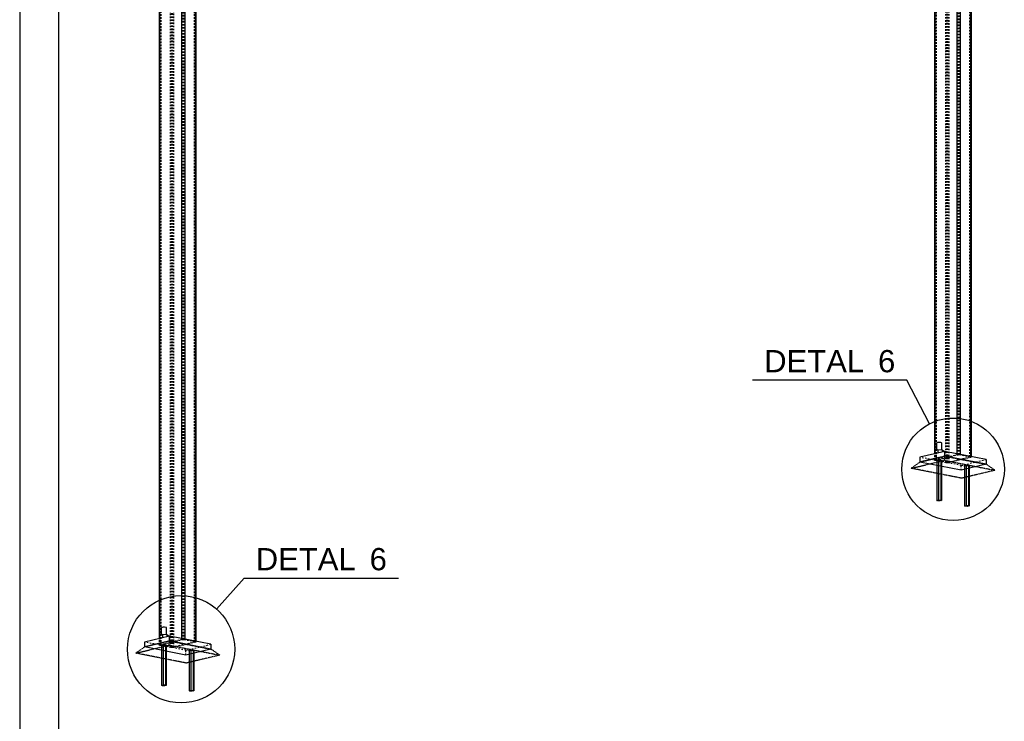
# Model space of a CAD drawing. Header units: millimetres. Extents: x 0 to 4200, y 0 to 2970.
# Tile 2 of 5: x 0 to 1271, y 1144 to 2049. Entities that reach past the tile are written whole.
import ezdxf

# ---------------------------------------------------------------- set-up
doc = ezdxf.new("R2010")
doc.units = ezdxf.units.MM
doc.linetypes.add('DXK_LINE_DOT2', pattern=[3.9198, 1.9599, -1.9599])
doc.linetypes.add('DXK_LINE_DOT4', pattern=[0.9408, 0.4704, -0.4704])
doc.styles.add('Arial', font='ARIAL.TTF', dxfattribs={"height": 0.2})

# ---------------------------------------------------------------- blocks, each defined once
blk = doc.blocks.new('Unknown-2372742-1268 - 2560')
at = {"color": 7, "linetype": 'Continuous'}
for p, q in [((0, 2970), (0, 0)), ((50, 2920), (50, 50))]:
    blk.add_line(p, q, dxfattribs=at)
blk = doc.blocks.new('Part-2372742-1312 - 1297')
at = {"color": 5, "linetype": 'Continuous'}
for p, q in [((1209.7, 2596.1), (1181.5, 2589.4)), ((1209.7, 2596.1), (1210.6, 2596.3)), ((1209.7, 1489.5), (1209.7, 2596.1)), ((1210.6, 2596.3), (1211.8, 2596.4)), ((1211.8, 2596.4), (1212.9, 2596.3)), ((1212.9, 2596.3), (1213.9, 2596.2)), ((1213.9, 1488.7), (1213.9, 2596.2)), ((1213.9, 2596.2), (1227.3, 2593.6)), ((1227.3, 1486.1), (1227.3, 2593.6)), ((1227.3, 2593.6), (1228, 2593.4)), ((1228, 2593.4), (1228.2, 2593.1)), ((1228.2, 1485.9), (1228.2, 2593.1)), ((1180.7, 2589), (1180.9, 2589.2)), ((1180.7, 1489.4), (1180.7, 2589)), ((1180.9, 2589.2), (1181.5, 2589.4)), ((1181.5, 1489.6), (1181.5, 2589.4)), ((1213.9, 1488.7), (1227.3, 1486.1))]:
    blk.add_line(p, q, dxfattribs=at)
at = {"color": 8, "linetype": 'DXK_LINE_DOT2'}
for p, q in [((1211.2, 2595.9), (1182.9, 2589.1)), ((1197.7, 2586.2), (1226, 2592.9)), ((1227.5, 2592.7), (1199.2, 2585.9)), ((1211.2, 1488.3), (1211.2, 2595.9)), ((1211.5, 2595.9), (1211.2, 2595.9)), ((1211.9, 2595.9), (1211.5, 2595.9)), ((1212.3, 2595.9), (1211.9, 2595.9)), ((1212.6, 2595.9), (1212.3, 2595.9)), ((1212.6, 1488.4), (1212.6, 2595.9)), ((1225.9, 2593.3), (1212.6, 2595.9)), ((1225.9, 1485.7), (1225.9, 2593.3)), ((1226.1, 2593.2), (1225.9, 2593.3)), ((1226, 2592.9), (1226.2, 2593)), ((1226, 1485.4), (1226, 2592.9)), ((1226.2, 2593.1), (1226.1, 2593.2)), ((1226.2, 1485.6), (1226.2, 2593.1)), ((1226.2, 2593), (1226.2, 2593.1)), ((1228.1, 2592.9), (1227.5, 2592.7)), ((1227.5, 1485.1), (1227.5, 2592.7)), ((1228.2, 2593.1), (1228.1, 2592.9)), ((1181, 2588.7), (1180.7, 2589)), ((1181.7, 2588.5), (1181, 2588.7)), ((1181.7, 1481), (1181.7, 2588.5)), ((1195, 2585.9), (1181.7, 2588.5)), ((1182.9, 2589.1), (1182.7, 2589.1)), ((1182.7, 2589.1), (1182.7, 2589)), ((1182.7, 1481.5), (1182.7, 2589)), ((1182.7, 2589), (1182.8, 2588.9)), ((1182.8, 2588.9), (1183, 2588.8)), ((1182.9, 1481.6), (1182.9, 2589.1)), ((1183, 1481.3), (1183, 2588.8)), ((1196.3, 2586.2), (1183, 2588.8)), ((1195, 1478.4), (1195, 2585.9)), ((1196, 2585.8), (1195, 2585.9)), ((1197.1, 2585.7), (1196, 2585.8)), ((1196.3, 1478.7), (1196.3, 2586.2)), ((1196.3, 2586.2), (1196.7, 2586.2)), ((1196.7, 2586.2), (1197, 2586.1)), ((1197, 2586.1), (1197.4, 2586.2)), ((1198.3, 2585.8), (1197.1, 2585.7)), ((1197.4, 2586.2), (1197.7, 2586.2)), ((1197.7, 1478.7), (1197.7, 2586.2)), ((1199.2, 2585.9), (1198.3, 2585.8)), ((1199.2, 1478.4), (1199.2, 2585.9)), ((1180.7, 1481.4), (1180.7, 1489.4)), ((1181.5, 1481.9), (1181.5, 1489.6)), ((1181.5, 1481.9), (1209.7, 1488.6)), ((1182.9, 1481.6), (1211.2, 1488.3)), ((1209.7, 1488.6), (1209.7, 1489.5)), ((1210.6, 1488.8), (1209.7, 1488.6)), ((1211.8, 1488.8), (1210.6, 1488.8)), ((1211.2, 1488.3), (1211.5, 1488.4)), ((1211.5, 1488.4), (1211.9, 1488.4)), ((1212.9, 1488.8), (1211.8, 1488.8)), ((1211.9, 1488.4), (1212.3, 1488.4)), ((1212.3, 1488.4), (1212.6, 1488.4)), ((1212.6, 1488.4), (1225.9, 1485.7)), ((1213.9, 1488.7), (1212.9, 1488.8)), ((1180.9, 1481.7), (1180.7, 1481.4)), ((1180.7, 1481.4), (1181, 1481.2)), ((1181.5, 1481.9), (1180.9, 1481.7)), ((1181, 1481.2), (1181.7, 1481)), ((1181.7, 1481), (1195, 1478.4)), ((1182.7, 1481.5), (1182.9, 1481.6)), ((1182.8, 1481.4), (1182.7, 1481.5)), ((1182.7, 1481.5), (1182.7, 1481.5)), ((1183, 1481.3), (1182.8, 1481.4)), ((1183, 1481.3), (1196.3, 1478.7)), ((1195, 1478.4), (1196, 1478.2)), ((1196, 1478.2), (1197.1, 1478.2)), ((1196.7, 1478.6), (1196.3, 1478.7)), ((1197, 1478.6), (1196.7, 1478.6)), ((1197.4, 1478.7), (1197, 1478.6)), ((1197.1, 1478.2), (1198.3, 1478.3)), ((1197.7, 1478.7), (1197.4, 1478.7)), ((1197.7, 1478.7), (1226, 1485.4)), ((1198.3, 1478.3), (1199.2, 1478.4)), ((1199.2, 1478.4), (1227.5, 1485.1)), ((1225.9, 1485.7), (1226.1, 1485.7)), ((1226.2, 1485.5), (1226, 1485.4)), ((1226.1, 1485.7), (1226.2, 1485.6)), ((1226.2, 1485.6), (1226.2, 1485.5)), ((1228, 1485.9), (1227.3, 1486.1)), ((1227.5, 1485.1), (1228.1, 1485.4)), ((1228.2, 1485.6), (1228, 1485.9)), ((1228.1, 1485.4), (1228.2, 1485.6)), ((1228.2, 1485.6), (1228.2, 1485.9))]:
    blk.add_line(p, q, dxfattribs=at)
blk = doc.blocks.new('Part-2372742-1311 - 1297')
at = {"color": 5, "linetype": 'Continuous'}
for p, q in [((180.2, 2350.6), (180.4, 2350.8)), ((180.2, 1251.1), (180.2, 2350.6)), ((180.4, 2350.8), (181, 2351)), ((209.2, 2357.8), (181, 2351)), ((181, 1251.2), (181, 2351)), ((209.2, 2357.8), (210.2, 2357.9)), ((209.2, 1251.1), (209.2, 2357.8)), ((210.2, 2357.9), (211.3, 2358)), ((211.3, 2358), (212.4, 2357.9)), ((212.4, 2357.9), (213.4, 2357.8)), ((213.4, 2225.2), (213.4, 2357.8)), ((213.4, 2357.8), (226.8, 2355.2)), ((226.8, 2223), (226.8, 2355.2)), ((226.8, 2355.2), (227.5, 2355)), ((227.5, 2355), (227.8, 2354.7)), ((227.8, 2222.8), (227.8, 2354.7)), ((213.4, 1250.3), (213.4, 2130.5)), ((226.8, 1247.7), (226.8, 2127.9)), ((227.8, 1247.5), (227.8, 2127.7)), ((213.4, 1250.3), (226.8, 1247.7))]:
    blk.add_line(p, q, dxfattribs=at)
at = {"color": 8, "linetype": 'DXK_LINE_DOT2'}
for p, q in [((180.5, 2350.3), (180.2, 2350.6)), ((182.3, 2350.7), (182.2, 2350.6)), ((182.2, 1243.1), (182.2, 2350.6)), ((182.2, 2350.6), (182.3, 2350.5)), ((182.5, 2350.7), (182.3, 2350.7)), ((210.7, 2357.5), (182.5, 2350.7)), ((182.5, 1243.2), (182.5, 2350.7)), ((197.3, 2347.8), (225.5, 2354.6)), ((227, 2354.3), (198.7, 2347.5)), ((210.7, 1250), (210.7, 2357.5)), ((211, 2357.5), (210.7, 2357.5)), ((211.4, 2357.5), (211, 2357.5)), ((211.8, 2357.5), (211.4, 2357.5)), ((212.1, 2357.5), (211.8, 2357.5)), ((212.1, 1250), (212.1, 2357.5)), ((225.4, 2354.9), (212.1, 2357.5)), ((225.4, 1247.3), (225.4, 2354.9)), ((225.7, 2354.8), (225.4, 2354.9)), ((225.5, 1247), (225.5, 2354.6)), ((225.5, 2354.6), (225.7, 2354.6)), ((225.8, 2354.7), (225.7, 2354.8)), ((225.7, 2354.6), (225.8, 2354.7)), ((225.8, 1247.2), (225.8, 2354.7)), ((227.6, 2354.5), (227, 2354.3)), ((227, 1246.7), (227, 2354.3)), ((227.8, 2354.7), (227.6, 2354.5)), ((181.2, 2350.1), (180.5, 2350.3)), ((181.2, 1242.6), (181.2, 2350.1)), ((194.5, 2347.5), (181.2, 2350.1)), ((182.3, 2350.5), (182.5, 2350.4)), ((182.5, 1242.9), (182.5, 2350.4)), ((195.8, 2347.8), (182.5, 2350.4)), ((194.5, 1240), (194.5, 2347.5)), ((195.5, 2347.4), (194.5, 2347.5)), ((196.7, 2347.3), (195.5, 2347.4)), ((195.8, 1240.3), (195.8, 2347.8)), ((195.8, 2347.8), (196.2, 2347.8)), ((196.2, 2347.8), (196.6, 2347.8)), ((196.6, 2347.8), (196.9, 2347.8)), ((197.8, 2347.4), (196.7, 2347.3)), ((196.9, 2347.8), (197.3, 2347.8)), ((197.3, 1240.3), (197.3, 2347.8)), ((198.7, 2347.5), (197.8, 2347.4)), ((198.7, 1240), (198.7, 2347.5)), ((213.4, 2130.5), (213.4, 2225.2)), ((226.8, 2127.9), (226.8, 2223)), ((227.8, 2127.7), (227.8, 2222.8)), ((180.2, 1243), (180.2, 1251.1)), ((181, 1243.5), (181, 1251.2)), ((181, 1243.5), (209.2, 1250.2)), ((182.5, 1243.2), (210.7, 1250)), ((197.3, 1240.3), (225.5, 1247)), ((198.7, 1240), (227, 1246.7)), ((209.2, 1250.2), (209.2, 1251.1)), ((210.2, 1250.4), (209.2, 1250.2)), ((211.3, 1250.5), (210.2, 1250.4)), ((210.7, 1250), (211, 1250)), ((211, 1250), (211.4, 1250)), ((212.4, 1250.4), (211.3, 1250.5)), ((211.4, 1250), (211.8, 1250)), ((211.8, 1250), (212.1, 1250)), ((212.1, 1250), (225.4, 1247.3)), ((213.4, 1250.3), (212.4, 1250.4)), ((225.4, 1247.3), (225.7, 1247.3)), ((225.7, 1247.1), (225.5, 1247)), ((225.7, 1247.3), (225.8, 1247.2)), ((225.8, 1247.2), (225.7, 1247.1)), ((227.5, 1247.5), (226.8, 1247.7)), ((227, 1246.7), (227.6, 1247)), ((227.8, 1247.2), (227.5, 1247.5)), ((227.6, 1247), (227.8, 1247.2)), ((227.8, 1247.2), (227.8, 1247.5)), ((180.4, 1243.3), (180.2, 1243)), ((180.2, 1243), (180.5, 1242.8)), ((181, 1243.5), (180.4, 1243.3)), ((180.5, 1242.8), (181.2, 1242.6)), ((181.2, 1242.6), (194.5, 1240)), ((182.3, 1243), (182.2, 1243.1)), ((182.2, 1243.1), (182.3, 1243.1)), ((182.3, 1243.1), (182.5, 1243.2)), ((182.5, 1242.9), (182.3, 1243)), ((182.5, 1242.9), (195.8, 1240.3)), ((194.5, 1240), (195.5, 1239.8)), ((195.5, 1239.8), (196.7, 1239.8)), ((196.2, 1240.3), (195.8, 1240.3)), ((196.6, 1240.2), (196.2, 1240.3)), ((196.9, 1240.3), (196.6, 1240.2)), ((196.7, 1239.8), (197.8, 1239.9)), ((197.3, 1240.3), (196.9, 1240.3)), ((197.8, 1239.9), (198.7, 1240))]:
    blk.add_line(p, q, dxfattribs=at)
blk = doc.blocks.new('Part-2372742-1314 - 1297')
at = {"color": 5, "linetype": 'Continuous'}
for p, q in [((193.5, 1254.2), (161.2, 1246.5)), ((161.2, 1240.3), (193.5, 1248)), ((161.2, 1246.5), (161.2, 1240.3)), ((246.8, 1243.7), (193.5, 1254.2)), ((193.5, 1248), (193.5, 1254.2)), ((246.8, 1237.5), (193.5, 1248)), ((214.5, 1229.8), (161.2, 1240.3)), ((246.8, 1237.5), (214.5, 1229.8)), ((246.8, 1243.7), (246.8, 1237.5))]:
    blk.add_line(p, q, dxfattribs=at)
at = {"color": 8, "linetype": 'DXK_LINE_DOT2'}
for p, q in [((181.2, 1242.6), (161.2, 1246.5)), ((214.5, 1236), (194.5, 1240)), ((214.5, 1236), (246.8, 1243.7)), ((214.5, 1229.8), (214.5, 1236))]:
    blk.add_line(p, q, dxfattribs=at)
blk = doc.blocks.new('Bolt-2372742-1316 - 1297')
at = {"color": 7, "linetype": 'Continuous'}
for p, q in [((183.8, 1265.5), (183.1, 1265.2)), ((183.1, 1255.9), (183.1, 1265.2)), ((185.2, 1265.7), (183.8, 1265.5)), ((186.9, 1265.7), (185.2, 1265.7)), ((188.4, 1265.5), (186.9, 1265.7)), ((189.3, 1265.2), (188.4, 1265.5)), ((189.3, 1264.9), (189.3, 1265.2)), ((189.3, 1255.9), (189.3, 1264.9)), ((184.3, 1256.2), (180.1, 1255.2)), ((180.1, 1255.2), (180.1, 1251)), ((190.4, 1255.9), (184.3, 1256.2)), ((184.3, 1256.2), (184.3, 1252)), ((190.4, 1255.9), (192.3, 1254.6)), ((190.4, 1253.5), (190.4, 1255.9)), ((192.3, 1254.6), (192.3, 1253.9)), ((227.8, 1247.7), (227.8, 1247.6)), ((227.8, 1247.6), (227.8, 1247.5)), ((182.6, 1242.5), (182.9, 1242.7)), ((182.6, 1242.5), (182.9, 1242.7)), ((182.7, 1242.2), (182.6, 1242.5)), ((182.7, 1242.2), (182.6, 1242.5)), ((183.1, 1242), (182.7, 1242.2)), ((182.9, 1242.7), (183.5, 1242.9)), ((183.1, 1242.5), (183.8, 1242.8)), ((183.2, 1242.2), (183.1, 1242.5)), ((183.2, 1242), (183.1, 1242)), ((183.1, 1242), (183.2, 1242)), ((185.3, 1243), (183.2, 1242.5)), ((183.2, 1242.5), (183.2, 1191)), ((183.2, 1242.2), (183.2, 1242.2)), ((183.5, 1242.9), (184.4, 1243.1)), ((183.8, 1242.8), (185.2, 1243)), ((184.4, 1243.1), (185.5, 1243.1)), ((185.2, 1243), (186.9, 1243.1)), ((188.3, 1242.9), (185.3, 1243)), ((185.3, 1243), (185.3, 1191.5)), ((185.5, 1243.1), (186.6, 1243.1)), ((186.6, 1243.1), (187.7, 1243.1)), ((186.9, 1243.1), (188.4, 1242.9)), ((187.7, 1243.1), (188.6, 1243)), ((188.3, 1242.9), (189.2, 1242.2)), ((188.3, 1242.9), (188.3, 1191.3)), ((188.4, 1242.9), (189.3, 1242.6)), ((188.6, 1243), (189.3, 1242.8)), ((189.3, 1242.2), (189.2, 1242.2)), ((189.2, 1242.2), (189.2, 1190.7)), ((189.5, 1242.1), (189.2, 1242)), ((189.5, 1242.1), (189.2, 1242)), ((189.3, 1242.8), (189.7, 1242.5)), ((189.3, 1242.6), (189.3, 1242.2)), ((189.8, 1242.3), (189.5, 1242.1)), ((189.8, 1242.3), (189.5, 1242.1)), ((189.7, 1242.5), (189.8, 1242.3)), ((189.7, 1242.5), (189.8, 1242.3)), ((218.2, 1235.5), (218.5, 1235.7)), ((218.2, 1235.5), (218.5, 1235.7)), ((218.2, 1235.2), (218.2, 1235.5)), ((218.2, 1235.2), (218.2, 1235.5)), ((218.6, 1235), (218.2, 1235.2)), ((218.5, 1235.7), (219.1, 1235.9)), ((218.6, 1235.5), (219.4, 1235.9)), ((218.7, 1235.2), (218.6, 1235.5)), ((218.7, 1235), (218.6, 1235)), ((218.6, 1235), (218.7, 1235)), ((220.8, 1236), (218.7, 1235.5)), ((218.7, 1235.5), (218.7, 1184)), ((218.7, 1235.2), (218.7, 1235.2)), ((219.1, 1235.9), (220, 1236.1)), ((219.4, 1235.9), (220.8, 1236)), ((220, 1236.1), (221, 1236.2)), ((220.8, 1236), (222.4, 1236.1)), ((223.8, 1235.9), (220.8, 1236)), ((220.8, 1236), (220.8, 1184.5)), ((221, 1236.2), (222.1, 1236.2)), ((222.1, 1236.2), (223.2, 1236.1)), ((222.4, 1236.1), (223.9, 1235.9)), ((223.2, 1236.1), (224.2, 1236)), ((223.8, 1235.9), (224.8, 1235.2)), ((223.8, 1235.9), (223.8, 1184.3)), ((223.9, 1235.9), (224.8, 1235.6)), ((224.2, 1236), (224.9, 1235.8)), ((224.8, 1235.6), (224.9, 1235.2)), ((224.9, 1235.2), (224.8, 1235.2)), ((224.8, 1235.2), (224.8, 1183.7)), ((225, 1235.1), (224.8, 1235)), ((225, 1235.1), (224.8, 1235)), ((224.9, 1235.8), (225.3, 1235.5)), ((225.3, 1235.3), (225, 1235.1)), ((225.3, 1235.3), (225, 1235.1)), ((225.3, 1235.5), (225.3, 1235.3)), ((225.3, 1235.5), (225.3, 1235.3)), ((183.2, 1191), (185.3, 1191.5)), ((184.1, 1190.3), (183.2, 1191)), ((187.2, 1190.2), (184.1, 1190.3)), ((185.3, 1191.5), (188.3, 1191.3)), ((189.2, 1190.7), (187.2, 1190.2)), ((188.3, 1191.3), (189.2, 1190.7)), ((218.7, 1184), (220.8, 1184.5)), ((219.7, 1183.3), (218.7, 1184)), ((222.7, 1183.2), (219.7, 1183.3)), ((220.8, 1184.5), (223.8, 1184.3)), ((224.8, 1183.7), (222.7, 1183.2)), ((223.8, 1184.3), (224.8, 1183.7))]:
    blk.add_line(p, q, dxfattribs=at)
blk = doc.blocks.new('Part-2372742-2482 - 1297')
at = {"color": 4, "linetype": 'DXK_LINE_DOT4'}
for p, q in [((193.5, 1248), (161.2, 1240.3)), ((192.9, 1242.6), (193.5, 1248)), ((193.5, 1248), (246.8, 1237.5)), ((149.9, 1232.3), (192.9, 1242.6)), ((161.2, 1240.3), (149.9, 1232.3)), ((192.9, 1242.6), (258.1, 1229.8)), ((258.1, 1229.8), (246.8, 1237.5)), ((215, 1219.5), (149.9, 1232.3)), ((258.1, 1229.8), (215, 1219.5))]:
    blk.add_line(p, q, dxfattribs=at)
blk = doc.blocks.new('Part-2372742-1318 - 1297')
at = {"color": 5, "linetype": 'Continuous'}
for p, q in [((1193.9, 1492.6), (1161.7, 1484.9)), ((1247.2, 1482.1), (1193.9, 1492.6)), ((1193.9, 1486.4), (1193.9, 1492.6)), ((1161.7, 1478.7), (1193.9, 1486.4)), ((1161.7, 1484.9), (1161.7, 1478.7)), ((1215, 1468.2), (1161.7, 1478.7)), ((1247.2, 1475.9), (1193.9, 1486.4)), ((1247.2, 1475.9), (1215, 1468.2)), ((1247.2, 1482.1), (1247.2, 1475.9))]:
    blk.add_line(p, q, dxfattribs=at)
at = {"color": 8, "linetype": 'DXK_LINE_DOT2'}
for p, q in [((1181.7, 1481), (1161.7, 1484.9)), ((1215, 1474.4), (1195, 1478.4)), ((1215, 1474.4), (1247.2, 1482.1)), ((1215, 1468.2), (1215, 1474.4))]:
    blk.add_line(p, q, dxfattribs=at)
blk = doc.blocks.new('Bolt-2372742-1320 - 1297')
at = {"color": 7, "linetype": 'Continuous'}
for p, q in [((1184.3, 1503.9), (1183.6, 1503.6)), ((1183.6, 1494.3), (1183.6, 1503.6)), ((1185.7, 1504.1), (1184.3, 1503.9)), ((1187.4, 1504.1), (1185.7, 1504.1)), ((1188.8, 1503.9), (1187.4, 1504.1)), ((1189.7, 1503.6), (1188.8, 1503.9)), ((1189.8, 1503.3), (1189.7, 1503.6)), ((1189.8, 1494.3), (1189.8, 1503.3)), ((1184.8, 1494.6), (1180.6, 1493.6)), ((1180.6, 1493.6), (1180.6, 1489.4)), ((1190.9, 1494.3), (1184.8, 1494.6)), ((1184.8, 1494.6), (1184.8, 1490.4)), ((1190.9, 1494.3), (1192.8, 1493)), ((1190.9, 1491.9), (1190.9, 1494.3)), ((1192.8, 1493), (1192.8, 1492.3)), ((1183.1, 1480.9), (1183.4, 1481.1)), ((1183.1, 1480.9), (1183.4, 1481.1)), ((1183.2, 1480.6), (1183.1, 1480.9)), ((1183.2, 1480.6), (1183.1, 1480.9)), ((1183.6, 1480.4), (1183.2, 1480.6)), ((1183.4, 1481.1), (1184, 1481.3)), ((1183.6, 1480.9), (1184.3, 1481.2)), ((1183.6, 1480.6), (1183.6, 1480.9)), ((1183.7, 1480.6), (1183.6, 1480.6)), ((1183.7, 1480.4), (1183.6, 1480.4)), ((1183.6, 1480.4), (1183.7, 1480.4)), ((1185.7, 1481.4), (1183.7, 1480.9)), ((1183.7, 1480.9), (1183.7, 1429.4)), ((1184, 1481.3), (1184.9, 1481.4)), ((1184.3, 1481.2), (1185.7, 1481.4)), ((1184.9, 1481.4), (1186, 1481.5)), ((1185.7, 1481.4), (1187.4, 1481.4)), ((1188.8, 1481.3), (1185.7, 1481.4)), ((1185.7, 1481.4), (1185.7, 1429.9)), ((1186, 1481.5), (1187.1, 1481.5)), ((1187.1, 1481.5), (1188.2, 1481.5)), ((1187.4, 1481.4), (1188.8, 1481.3)), ((1188.2, 1481.5), (1189.1, 1481.3)), ((1188.8, 1481.3), (1189.7, 1481)), ((1188.8, 1481.3), (1189.7, 1480.6)), ((1188.8, 1481.3), (1188.8, 1429.7)), ((1189.1, 1481.3), (1189.8, 1481.2)), ((1189.7, 1481), (1189.8, 1480.6)), ((1189.8, 1480.6), (1189.7, 1480.6)), ((1189.7, 1480.6), (1189.7, 1429.1)), ((1190, 1480.5), (1189.7, 1480.4)), ((1190, 1480.5), (1189.7, 1480.4)), ((1189.8, 1481.2), (1190.2, 1480.9)), ((1190.3, 1480.7), (1190, 1480.5)), ((1190.3, 1480.7), (1190, 1480.5)), ((1190.2, 1480.9), (1190.3, 1480.7)), ((1190.2, 1480.9), (1190.3, 1480.7)), ((1218.6, 1473.9), (1218.9, 1474.1)), ((1218.6, 1473.9), (1218.9, 1474.1)), ((1218.7, 1473.6), (1218.6, 1473.9)), ((1218.7, 1473.6), (1218.6, 1473.9)), ((1218.9, 1474.1), (1219.6, 1474.3)), ((1219.1, 1473.9), (1219.9, 1474.3)), ((1219.2, 1473.6), (1219.1, 1473.9)), ((1221.3, 1474.4), (1219.2, 1473.9)), ((1219.2, 1473.9), (1219.2, 1422.4)), ((1219.6, 1474.3), (1220.4, 1474.5)), ((1219.9, 1474.3), (1221.2, 1474.4)), ((1220.4, 1474.5), (1221.5, 1474.5)), ((1221.2, 1474.4), (1222.9, 1474.5)), ((1224.3, 1474.3), (1221.3, 1474.4)), ((1221.3, 1474.4), (1221.3, 1422.9)), ((1221.5, 1474.5), (1222.6, 1474.6)), ((1222.6, 1474.6), (1223.7, 1474.5)), ((1222.9, 1474.5), (1224.4, 1474.3)), ((1223.7, 1474.5), (1224.6, 1474.4)), ((1224.3, 1474.3), (1225.2, 1473.6)), ((1224.3, 1474.3), (1224.3, 1422.7)), ((1224.4, 1474.3), (1225.3, 1474)), ((1224.6, 1474.4), (1225.3, 1474.2)), ((1225.3, 1474.2), (1225.7, 1473.9)), ((1225.3, 1474), (1225.3, 1473.6)), ((1225.7, 1473.9), (1225.8, 1473.7)), ((1225.7, 1473.9), (1225.8, 1473.7)), ((1228.2, 1486.1), (1228.3, 1486)), ((1228.3, 1486), (1228.3, 1485.9)), ((1219.1, 1473.4), (1218.7, 1473.6)), ((1219.2, 1473.4), (1219.1, 1473.4)), ((1219.1, 1473.4), (1219.2, 1473.4)), ((1219.2, 1473.6), (1219.2, 1473.6)), ((1225.3, 1473.6), (1225.2, 1473.6)), ((1225.2, 1473.6), (1225.2, 1422.1)), ((1225.5, 1473.5), (1225.2, 1473.4)), ((1225.5, 1473.5), (1225.2, 1473.4)), ((1225.8, 1473.7), (1225.5, 1473.5)), ((1225.8, 1473.7), (1225.5, 1473.5)), ((1183.7, 1429.4), (1185.7, 1429.9)), ((1184.6, 1428.7), (1183.7, 1429.4)), ((1187.6, 1428.6), (1184.6, 1428.7)), ((1185.7, 1429.9), (1188.8, 1429.7)), ((1189.7, 1429.1), (1187.6, 1428.6)), ((1188.8, 1429.7), (1189.7, 1429.1)), ((1219.2, 1422.4), (1221.3, 1422.9)), ((1220.1, 1421.7), (1219.2, 1422.4)), ((1223.2, 1421.6), (1220.1, 1421.7)), ((1221.3, 1422.9), (1224.3, 1422.7)), ((1225.2, 1422.1), (1223.2, 1421.6)), ((1224.3, 1422.7), (1225.2, 1422.1))]:
    blk.add_line(p, q, dxfattribs=at)
blk = doc.blocks.new('Part-2372742-2483 - 1297')
at = {"color": 4, "linetype": 'DXK_LINE_DOT4'}
for p, q in [((1150.4, 1470.7), (1193.4, 1481)), ((1161.7, 1478.7), (1150.4, 1470.7)), ((1193.9, 1486.4), (1161.7, 1478.7)), ((1193.4, 1481), (1193.9, 1486.4)), ((1193.4, 1481), (1258.5, 1468.2)), ((1193.9, 1486.4), (1247.2, 1475.9)), ((1258.5, 1468.2), (1247.2, 1475.9)), ((1215.5, 1457.9), (1150.4, 1470.7)), ((1258.5, 1468.2), (1215.5, 1457.9))]:
    blk.add_line(p, q, dxfattribs=at)
blk = doc.blocks.new('DetailMark-2372742-2542 - 1297')
at = {"color": 6, "linetype": 'Continuous'}
for p, q in [((254.1, 1289.1), (289.6, 1329.2)), ((289.6, 1329.2), (488.7, 1329.2))]:
    blk.add_line(p, q, dxfattribs=at)
blk.add_circle((208.3, 1237.3), 69.2, dxfattribs=at)
at = {"color": 0, "linetype": 'Continuous'}
for points in [[(433.5, 1339.2), (433.5, 1369.2), (304.6, 1369.2), (304.6, 1339.2)], [(473.7, 1339.2), (473.7, 1369.2), (451.5, 1369.2), (451.5, 1339.2)]]:
    blk.add_wipeout(points, dxfattribs=at)
at = {"color": 6, "linetype": 'Continuous', "style": 'Arial'}
for s, height, p in [('DETAL', 28.65, (304.6, 1339.2)), ('6', 28.7, (451.5, 1339.2))]:
    blk.add_text(s, height=height, dxfattribs=at).set_placement(p)
blk = doc.blocks.new('DetailMark-2372742-2492 - 1297')
at = {"color": 6, "linetype": 'Continuous'}
for p, q in [((1144.8, 1584.6), (945.7, 1584.6)), ((1174.1, 1528.2), (1144.8, 1584.6))]:
    blk.add_line(p, q, dxfattribs=at)
blk.add_circle((1204.5, 1469.5), 66.1, dxfattribs=at)
at = {"color": 0, "linetype": 'Continuous'}
for points in [[(1089.6, 1594.6), (1089.6, 1624.6), (960.7, 1624.6), (960.7, 1594.6)], [(1129.8, 1594.6), (1129.8, 1624.6), (1107.6, 1624.6), (1107.6, 1594.6)]]:
    blk.add_wipeout(points, dxfattribs=at)
at = {"color": 6, "linetype": 'Continuous', "style": 'Arial'}
for s, height, p in [('DETAL', 28.65, (960.7, 1594.6)), ('6', 28.7, (1107.6, 1594.6))]:
    blk.add_text(s, height=height, dxfattribs=at).set_placement(p)

msp = doc.modelspace()

# ---------------------------------------------------------------- block references
for name in ['Unknown-2372742-1268 - 2560', 'Part-2372742-1312 - 1297', 'Part-2372742-1311 - 1297', 'Bolt-2372742-1320 - 1297', 'Part-2372742-1318 - 1297', 'Part-2372742-2483 - 1297', 'Bolt-2372742-1316 - 1297', 'Part-2372742-2482 - 1297', 'Part-2372742-1314 - 1297']:
    msp.add_blockref(name, (0, 0))

# ---------------------------------------------------------------- next in the draw order: block references
for name in ['DetailMark-2372742-2492 - 1297', 'DetailMark-2372742-2542 - 1297']:
    msp.add_blockref(name, (0, 0))

doc.saveas('drawing.dxf')
